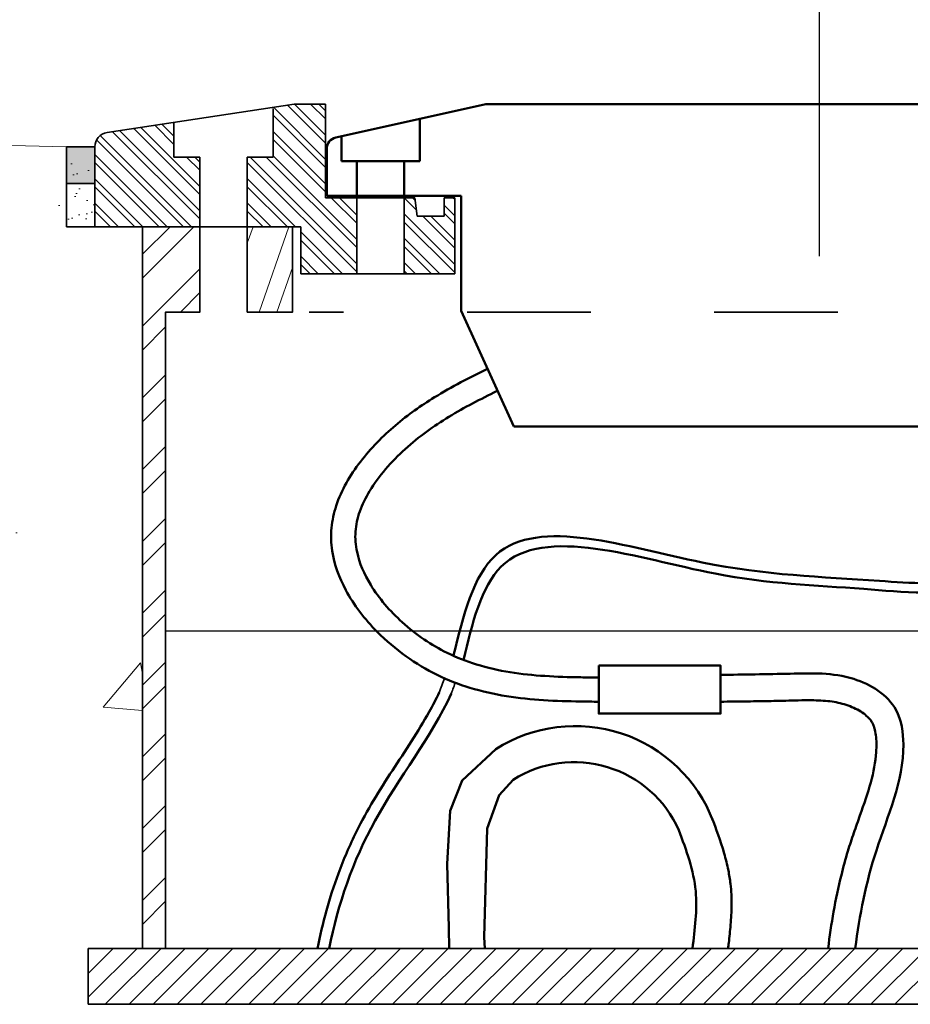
# Model space of a CAD drawing. Header units: inches. Extents: x 0 to 8.5, y 0 to 11.
# Tile 6 of 11: x 2.6 to 3.3, y 6.9 to 7.7. Entities that reach past the tile are written whole.
import ezdxf

# ---------------------------------------------------------------- set-up
doc = ezdxf.new("R2010")
doc.units = ezdxf.units.IN
doc.header["$LTSCALE"] = 0.5
doc.header["$MEASUREMENT"] = 0
doc.linetypes.add('CENTER2', pattern=[1.125, 0.75, -0.125, 0.125, -0.125])
doc.linetypes.add('HIDDEN2', pattern=[0.1875, 0.125, -0.0625])
for name, color, linetype, lineweight in [('C-PVMT-CONC', 8, 'CONTINUOUS', 18), ('E-AFLD-CIRC-SERS', 203, 'CONTINUOUS', 50), ('E-AFLD-DETL-GRPH', 7, 'CONTINUOUS', 35), ('E-AFLD-LITE-THRS', 203, 'CONTINUOUS', 50), ('E-DETL', 3, 'CONTINUOUS', 35), ('E-GRND-EQUI', 83, 'CONTINUOUS', 50), ('G-ANNO-PATT', 8, 'CONTINUOUS', 18), ('S-FABR-PL~~', 142, 'CONTINUOUS', 35)]:
    doc.layers.add(name, color=color, linetype=linetype, lineweight=lineweight)
doc.layers.add('G-ANNO-DIMS', color=7, linetype='CONTINUOUS')
doc.layers.add('G-ANNO-TEXT', color=7, linetype='CONTINUOUS')
pattern_1 = [(135, (5372.356564, 1971.787543), (0.009845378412, 0.009845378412), []), (135, (5372.35, 1971.787543), (0.009845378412, 0.009845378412), [])]

msp = doc.modelspace()

# ---------------------------------------------------------------- hatches: boundary and pattern name
at = {"layer": 'G-ANNO-PATT'}
h = msp.add_hatch(dxfattribs=at)
h.set_pattern_fill('ANSI32', color=256, scale=0.033754, angle=-25.64782, style=0)
h.set_pattern_definition(pattern_1)
h.paths.add_polyline_path([(2.76405, 7.61452), (2.78503, 7.61452), (2.78503, 7.65377), (2.80201, 7.65738), (2.82732, 7.65738), (2.82732, 7.58162), (2.85272, 7.58162), (2.85272, 7.52007), (2.80727, 7.52007), (2.80727, 7.55807), (2.76405, 7.55807)])
h = msp.add_hatch(dxfattribs=at)
h.set_pattern_fill('AR-CONC', color=256, scale=0.0625)
h.paths.add_polyline_path([(2.5963, 5.90379), (2.58345, 5.89821), (2.38611, 5.89821), (2.38611, 5.92357), (2.562, 5.92357), (2.58747, 5.91182), (2.56537, 5.91343)])
h.paths.add_polyline_path([(2.36075, 6.80807), (2.38611, 6.80807), (2.38611, 5.92357), (2.36075, 5.92357)])
h.paths.add_polyline_path([(2.36075, 6.83344), (2.36075, 6.80807), (2.27209, 6.80807), (2.27209, 6.83344)])
h.paths.add_polyline_path([(2.57418, 6.81366), (2.56133, 6.80807), (2.38611, 6.80807), (2.38611, 6.83344), (2.53987, 6.83344), (2.56534, 6.82169), (2.54325, 6.82329)])
h.paths.add_polyline_path([(2.38611, 6.83344), (2.36075, 6.83344), (2.36075, 7.42701), (2.38611, 7.42701)])
h.paths.add_polyline_path([(2.61781, 7.62279), (1.70761, 7.64534), (1.70351, 7.63772), (1.69945, 7.63002), (1.69544, 7.62223), (1.69149, 7.61432), (1.68762, 7.60626), (1.68383, 7.59804), (1.68013, 7.58964), (1.67655, 7.58102), (1.67308, 7.57218), (1.66975, 7.56308), (1.66655, 7.55371), (1.66354, 7.54408), (1.6608, 7.53427), (1.65845, 7.52438), (1.65658, 7.5145), (1.6553, 7.50474), (1.65472, 7.4952), (1.65494, 7.48596), (1.65607, 7.47713), (1.65821, 7.46881), (1.66148, 7.46109), (1.66596, 7.45407), (1.67174, 7.44782), (1.67863, 7.44224), (1.6863, 7.43713), (1.69443, 7.43228), (1.70271, 7.4275), (1.71082, 7.42259), (1.71844, 7.41736), (1.72525, 7.4116), (1.73092, 7.40511), (1.73517, 7.39772), (1.73798, 7.38946), (1.73955, 7.38056), (1.7401, 7.37123), (1.73983, 7.36169), (1.73896, 7.35215), (1.73766, 7.34281), (1.73602, 7.33369), (1.73408, 7.32476), (1.73188, 7.31598), (1.72945, 7.30734), (1.72684, 7.29881), (1.72409, 7.29036), (1.72124, 7.28196), (1.71832, 7.27359), (1.71538, 7.26521), (1.71244, 7.25683), (1.70951, 7.24842), (1.7066, 7.23998), (1.70372, 7.23151), (1.70087, 7.223), (1.69808, 7.21444), (1.69535, 7.20582), (1.69269, 7.19714), (1.69011, 7.1884), (1.68762, 7.17958), (1.68524, 7.17067), (1.68297, 7.16168), (1.68084, 7.15262), (1.67891, 7.1435), (1.67721, 7.13435), (1.67578, 7.12519), (1.67468, 7.11603), (1.67394, 7.10691), (1.6736, 7.09784), (1.67371, 7.08884), (1.67432, 7.07993), (1.67546, 7.07114), (1.67717, 7.06249), (1.67951, 7.05399), (1.68243, 7.04564), (1.68586, 7.03743), (1.68971, 7.02933), (1.6939, 7.02131), (1.69834, 7.01337), (1.70296, 7.00547), (1.70766, 6.9976), (1.71237, 6.98973), (1.717, 6.98185), (1.72146, 6.97393), (1.72568, 6.96596), (1.72957, 6.9579), (1.73314, 6.94977), (1.73638, 6.94156), (1.73931, 6.93327), (1.74193, 6.92491), (1.74427, 6.91648), (1.74632, 6.90799), (1.7481, 6.89943), (1.74961, 6.89081), (1.75088, 6.88212), (1.7519, 6.87339), (1.75269, 6.86459), (1.75326, 6.85575), (1.75361, 6.84685), (1.75377, 6.83791), (1.75373, 6.82893), (1.75351, 6.8199), (1.75312, 6.81083), (1.75257, 6.80173), (1.75187, 6.79259), (1.75102, 6.78342), (1.75005, 6.77423), (1.74895, 6.765), (1.74774, 6.75575), (1.74644, 6.74648), (1.74504, 6.7372), (1.74356, 6.72789), (1.74201, 6.71857), (1.7404, 6.70924), (1.73874, 6.6999), (1.73703, 6.69056), (1.7353, 6.68121), (1.73355, 6.67186), (1.73179, 6.66252), (1.73003, 6.65317), (1.72828, 6.64384), (1.72655, 6.63451), (1.72485, 6.6252), (1.72319, 6.61589), (1.72158, 6.60661), (1.72003, 6.59735), (1.71855, 6.5881), (1.71715, 6.57888), (1.71584, 6.56969), (1.71464, 6.56053), (1.71354, 6.5514), (1.71257, 6.54231), (1.71173, 6.53325), (1.71102, 6.52423), (1.71047, 6.51526), (1.71009, 6.50633), (1.70987, 6.49744), (1.70983, 6.48861), (1.70998, 6.47982), (1.7103, 6.47108), (1.7108, 6.46238), (1.71146, 6.45371), (1.7123, 6.44507), (1.71329, 6.43646), (1.71444, 6.42788), (1.71575, 6.41931), (1.7172, 6.41075), (1.7188, 6.40221), (1.72055, 6.39368), (1.72243, 6.38514), (1.72444, 6.37661), (1.72659, 6.36807), (1.72886, 6.35951), (1.73126, 6.35095), (1.73377, 6.34236), (1.7364, 6.33376), (1.73914, 6.32513), (1.74198, 6.31646), (1.74493, 6.30776), (1.74798, 6.29903), (1.75112, 6.29025), (1.75435, 6.28142), (1.75767, 6.27254), (1.76108, 6.26361), (1.76456, 6.25462), (1.76812, 6.24556), (1.77175, 6.23644), (1.77544, 6.22724), (1.7792, 6.21797), (1.78302, 6.20862), (1.78688, 6.19919), (1.79075, 6.1897), (1.79461, 6.18016), (1.79841, 6.17058), (1.80214, 6.16098), (1.80576, 6.15137), (1.80924, 6.14175), (1.81255, 6.13215), (1.81566, 6.12257), (1.81854, 6.11303), (1.82116, 6.10354), (1.82349, 6.09411), (1.8255, 6.08476), (1.82715, 6.0755), (1.82843, 6.06634), (1.8293, 6.05729), (1.82972, 6.04837), (1.82967, 6.03958), (1.82913, 6.03095), (1.82804, 6.02249), (1.8264, 6.01419), (1.82416, 6.00609), (1.8213, 5.99819), (1.81779, 5.99051), (1.8136, 5.98305), (1.80869, 5.97583), (1.80305, 5.96886), (1.79676, 5.96212), (1.78991, 5.95558), (1.7826, 5.94923), (1.77492, 5.94303), (1.76697, 5.93697), (1.75884, 5.93102), (1.75062, 5.92515), (1.74243, 5.91934), (1.73434, 5.91358), (1.72645, 5.90782), (1.71887, 5.90206), (1.71168, 5.89626), (1.70498, 5.8904), (1.69887, 5.88446), (1.69344, 5.87841), (1.68879, 5.87223), (1.68501, 5.86589), (1.6822, 5.85938), (1.68044, 5.85266), (1.67972, 5.84575), (1.67997, 5.83865), (1.68114, 5.83137), (1.68316, 5.82393), (1.68597, 5.81633), (1.68951, 5.8086), (1.69373, 5.80074), (1.69855, 5.79276), (1.70392, 5.78467), (1.70978, 5.77649), (1.71607, 5.76823), (1.72272, 5.7599), (1.72967, 5.75151), (1.73688, 5.74307), (1.74426, 5.7346), (1.75176, 5.7261), (1.75933, 5.7176), (1.76142, 5.71432), (1.76351, 5.71103), (1.76559, 5.70773), (1.76765, 5.7044), (1.76969, 5.70105), (1.77169, 5.69767), (1.77367, 5.69424), (1.7756, 5.69076), (1.77748, 5.68723), (1.77932, 5.68363), (1.78109, 5.67997), (1.78281, 5.67622), (1.78445, 5.6724), (1.78601, 5.66848), (1.7875, 5.66446), (1.78888, 5.66036), (1.79012, 5.6562), (1.79118, 5.652), (1.79203, 5.6478), (1.79262, 5.64362), (1.79292, 5.63949), (1.79289, 5.63544), (1.7925, 5.6315), (1.7917, 5.62769), (1.79045, 5.62404), (1.78873, 5.62057), (1.78651, 5.61732), (1.78385, 5.61425), (1.78082, 5.61134), (1.77749, 5.60857), (1.77394, 5.60591), (1.77023, 5.60334), (1.76643, 5.60083), (1.76261, 5.59836), (1.75885, 5.5959), (1.7552, 5.59343), (1.75176, 5.59092), (1.74857, 5.58835), (1.74572, 5.5857), (1.74328, 5.58293), (1.74131, 5.58003), (1.73988, 5.57696), (1.73907, 5.57371), (1.73892, 5.57025), (1.73936, 5.5666), (1.74023, 5.5628), (1.74138, 5.55887), (1.74268, 5.55486), (1.74399, 5.55078), (1.74514, 5.54668), (1.74601, 5.54259), (1.74644, 5.53854), (1.7463, 5.53456), (1.74554, 5.53068), (1.74426, 5.52686), (1.74258, 5.52312), (1.74061, 5.51943), (1.73847, 5.51579), (1.73628, 5.51217), (1.73414, 5.50858), (1.73217, 5.50499), (1.73049, 5.5014), (1.72921, 5.49779), (1.72845, 5.49415), (1.7283, 5.49048), (1.72873, 5.48677), (1.72966, 5.48303), (1.73101, 5.47926), (1.73268, 5.47547), (1.73461, 5.47166), (1.7367, 5.46784), (1.73888, 5.46402), (2.58448, 5.46402), (2.58448, 5.48183), (2.67922, 5.48183), (2.67922, 6.20566), (2.61175, 6.20566), (2.61175, 6.47553), (2.67922, 6.47553), (2.67922, 6.92869), (2.63537, 6.92869), (2.63537, 6.97388), (2.67922, 6.97388), (2.67922, 7.55807), (2.61781, 7.55807)])
h = msp.add_hatch(dxfattribs=at)
h.set_pattern_fill('ANSI32', color=256, scale=0.033754, angle=-25.64782, style=0)
h.set_pattern_definition([(135, (2.747679, 7.568644), (0.0098454, 0.0098454), []), (135, (2.741115, 7.568644), (0.0098454, 0.0098454), [])])
edge = h.paths.add_edge_path()
edge.add_ellipse((2.65232, 7.62279), major_axis=(-0.00829, 0.00829), ratio=1, start_angle=-36.36749, end_angle=45, ccw=False)
edge.add_line((2.65056, 7.63438), (2.70467, 7.6426))
edge.add_line((2.70467, 7.6426), (2.70467, 7.61452))
edge.add_line((2.70467, 7.61452), (2.72565, 7.61452))
edge.add_line((2.72565, 7.61452), (2.72565, 7.55807))
edge.add_line((2.72565, 7.55807), (2.68056, 7.55807))
edge.add_line((2.68056, 7.55807), (2.64059, 7.55807))
edge.add_line((2.64059, 7.55807), (2.64059, 7.62279))
msp.add_hatch(color=256, dxfattribs=at).paths.add_polyline_path([(2.61781, 7.62279), (2.64059, 7.62279), (2.64059, 7.59309), (2.61781, 7.59309)])
h = msp.add_hatch(dxfattribs=at)
h.set_pattern_fill('AR-SAND', color=256, scale=0.011249, angle=-0.00004, style=0)
h.set_pattern_definition([(116.852, (2.79808, 7.282797), (0.0110221, 0.021155), [0, -0.01880765, 0, -0.0210349, 0, -0.0201069]), (146.852, (2.79808, 7.282797), (-0.004626, 0.0409575), [0, -0.0101462, 0, -0.0169516, 0, -0.0064961]), (186.852, (2.8118, 7.27621), (-0.0347058, 0.0167415), [0, -0.0061867, 0, -0.0222722, 0, -0.0290776]), (196.852, (2.8118, 7.27621), (-0.0288307, 0.0258898), [0, -0.0030934, 0, -0.0146007, 0, -0.0167042])])
h.paths.add_polyline_path([(2.64059, 7.55807), (2.61781, 7.55807), (2.61781, 7.6108), (2.64059, 7.6108)])
h = msp.add_hatch(dxfattribs=at)
h.set_pattern_fill('ANSI32', color=256, scale=0.033754, angle=-25.64782, style=0)
h.set_pattern_definition(pattern_1)
h.paths.add_polyline_path([(2.89111, 7.58162), (2.89966, 7.58162), (2.9015, 7.56658), (2.92337, 7.56658), (2.92337, 7.58162), (2.93192, 7.58162), (2.93192, 7.52007), (2.89111, 7.52007)])
h = msp.add_hatch(dxfattribs=at)
h.set_pattern_fill('ANSI32', color=256, scale=0.109583, angle=-25.64782, style=0)
h.set_pattern_definition([(45, (-23852.041355, 8675.030112), (-0.029057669, 0.029057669), []), (45, (-23852.021983, 8675.030112), (-0.029057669, 0.029057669), [])])
h.paths.add_polyline_path([(2.67922, 6.97388), (2.69787, 6.97388), (2.69788, 7.48901), (2.72565, 7.48901), (2.72565, 7.55807), (2.67922, 7.55807)])
h.paths.add_polyline_path([(2.69787, 6.92869), (2.67922, 6.92869), (2.67922, 5.48183), (2.58448, 5.48183), (2.58448, 5.46402), (2.69783, 5.46402)])
h = msp.add_hatch(dxfattribs=at)
h.set_pattern_fill('ANSI32', color=256, scale=0.109557, angle=-0.00004, style=0)
h.set_pattern_definition([(70.64777778, (-23857.764715, 8674.53967), (-0.038762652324, 0.01361416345), []), (70.64777778, (-23857.747256, 8674.54805), (-0.038762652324, 0.01361416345), [])])
h.paths.add_polyline_path([(2.76405, 7.55807), (2.80075, 7.55807), (2.80075, 7.48901), (2.76405, 7.48901)])
h = msp.add_hatch(dxfattribs=at)
h.set_pattern_fill('ANSI31', color=256, scale=0.109557, angle=-0.00004, style=0)
h.set_pattern_definition([(44.99996, (-0.795786, 2.418638), (-0.009683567, 0.00968358), [])])
h.paths.add_polyline_path([(3.81901, 6.92869), (2.63537, 6.92869), (2.63537, 6.97388), (3.81901, 6.97388)])

# ---------------------------------------------------------------- linework, layer by layer
at = {"layer": 'C-PVMT-CONC'}
msp.add_line((2.61781, 7.62279), (1.70761, 7.64534), dxfattribs=at)
at = {"layer": 'E-AFLD-CIRC-SERS'}
msp.add_lwpolyline([(3.04846, 7.20284), (3.14711, 7.20284), (3.14711, 7.16398), (3.04846, 7.16398)], close=True, dxfattribs=at)
for points in [[(2.96522, 7.13524), (2.93783, 7.10999), (2.92824, 7.08542), (2.92584, 7.04227), (2.92704, 6.99072), (2.92754, 6.97388)], [(2.97915, 7.1105), (2.96782, 7.09801), (2.95823, 7.07104), (2.95583, 6.98293), (2.95639, 6.97388)]]:
    msp.add_lwpolyline(points, dxfattribs=at)
msp.add_lwpolyline([(2.97915, 7.1105, -0.456625), (3.11331, 7.06973)], format="xyb", dxfattribs=at)
msp.add_arc((3.02946, 7.03448), 0.1195, 20.87929, 122.52274, dxfattribs=at)
for points, knots in [([(3.04836, 7.17361, 9811.30861), (3.04346, 7.17366, 9811.30861), (3.03854, 7.17372, 9811.30861), (3.02375, 7.17396, 9811.30861), (3.01382, 7.17424, 9811.30861), (2.98394, 7.17617, 9811.30861), (2.96387, 7.17891, 9811.30861), (2.93526, 7.18769, 9811.30861), (2.92648, 7.19108, 9811.30861), (2.90917, 7.1995, 9811.30861), (2.90062, 7.20459, 9811.30861), (2.88423, 7.21634, 9811.30861), (2.87639, 7.22298, 9811.30861), (2.85911, 7.24043, 9811.30861), (2.85031, 7.25182, 9811.30861), (2.83831, 7.27415, 9811.30861), (2.83441, 7.28485, 9811.30861), (2.83184, 7.30195, 9811.30861), (2.83161, 7.30814, 9811.30861), (2.83276, 7.32041, 9811.30861), (2.83409, 7.32642, 9811.30861), (2.84021, 7.34503, 9811.30861), (2.8472, 7.35697, 9811.30861), (2.864, 7.37883, 9811.30861), (2.87382, 7.38873, 9811.30861), (2.89413, 7.40597, 9811.30861), (2.90471, 7.41338, 9811.30861), (2.9296, 7.4287, 9811.30861), (2.94403, 7.43608, 9811.30861), (2.95838, 7.44314, 9811.30861)], [0, 0, 0, 0, 1.407202, 1.407202, 4.221605, 4.221605, 9.850412, 9.850412, 12.375071, 12.375071, 14.895662, 14.895662, 17.416252, 17.416252, 20.964664, 20.964664, 23.901104, 23.901104, 25.512925, 25.512925, 27.124746, 27.124746, 30.648267, 30.648267, 34.171789, 34.171789, 37.69531, 37.69531, 42.306064, 42.306064, 42.306064, 42.306064]), ([(3.04856, 7.1932, 9811.30861), (3.04365, 7.19325, 9811.30861), (3.03875, 7.19331, 9811.30861), (3.02412, 7.19355, 9811.30861), (3.01447, 7.19383, 9811.30861), (2.98587, 7.19569, 9811.30861), (2.9673, 7.1983, 9811.30861), (2.94142, 7.20632, 9811.30861), (2.93352, 7.20939, 9811.30861), (2.91946, 7.21632, 9811.30861), (2.91322, 7.21995, 9811.30861), (2.901, 7.22826, 9811.30861), (2.89507, 7.23291, 9811.30861), (2.87941, 7.24705, 9811.30861), (2.87055, 7.25739, 9811.30861), (2.85859, 7.27694, 9811.30861), (2.85475, 7.28598, 9811.30861), (2.85165, 7.3004, 9811.30861), (2.85121, 7.30588, 9811.30861), (2.85198, 7.31668, 9811.30861), (2.85319, 7.32216, 9811.30861), (2.8571, 7.3332, 9811.30861), (2.85979, 7.33874, 9811.30861), (2.8704, 7.35638, 9811.30861), (2.8807, 7.3681, 9811.30861), (2.90296, 7.38827, 9811.30861), (2.91484, 7.3967, 9811.30861), (2.93978, 7.41186, 9811.30861), (2.95284, 7.41857, 9811.30861), (2.96628, 7.4252, 9811.30861), (2.96639, 7.42525, 9811.30861), (2.9665, 7.4253, 9811.30861)], [0, 0, 0, 0, 1.413337, 1.413337, 4.240011, 4.240011, 9.893359, 9.893359, 12.443133, 12.443133, 14.522773, 14.522773, 16.602412, 16.602412, 20.365909, 20.365909, 23.440309, 23.440309, 25.372684, 25.372684, 27.305058, 27.305058, 29.237433, 29.237433, 33.553895, 33.553895, 37.870358, 37.870358, 42.212687, 42.212687, 42.247623, 42.247623, 42.247623, 42.247623]), ([(3.25614, 6.97388, 9811.30861), (3.25949, 7.00078, 9811.30861), (3.27053, 7.05612, 9811.30861), (3.29928, 7.11778, 9811.30861), (3.29158, 7.1735, 9811.30861), (3.2522, 7.1979, 9811.30861), (3.20179, 7.19607, 9811.30861), (3.16585, 7.1956, 9811.30861), (3.14711, 7.1954, 9811.30861)], [114.608361, 114.608361, 114.608361, 114.608361, 122.432194, 130.928355, 133.660951, 137.745098, 142.701217, 148.10435, 148.10435, 148.10435, 148.10435]), ([(3.2342, 6.97388, 9811.30861), (3.23658, 6.99375, 9811.30861), (3.23997, 7.0136, 9811.30861), (3.24647, 7.03976, 9811.30861), (3.24823, 7.04618, 9811.30861), (3.25166, 7.05757, 9811.30861), (3.2533, 7.06257, 9811.30861), (3.25663, 7.07227, 9811.30861), (3.25832, 7.077, 9811.30861), (3.26324, 7.09088, 9811.30861), (3.2663, 7.09973, 9811.30861), (3.27096, 7.11677, 9811.30861), (3.27255, 7.12493, 9811.30861), (3.27322, 7.13526, 9811.30861), (3.27329, 7.13761, 9811.30861), (3.27321, 7.14223, 9811.30861), (3.27308, 7.14443, 9811.30861), (3.27258, 7.14852, 9811.30861), (3.27221, 7.15039, 9811.30861), (3.27142, 7.15322, 9811.30861), (3.27104, 7.1543, 9811.30861), (3.27025, 7.15606, 9811.30861), (3.26988, 7.15674, 9811.30861), (3.26892, 7.15822, 9811.30861), (3.26835, 7.15899, 9811.30861), (3.2657, 7.16202, 9811.30861), (3.26278, 7.1644, 9811.30861), (3.25565, 7.16857, 9811.30861), (3.25148, 7.17033, 9811.30861), (3.24302, 7.17284, 9811.30861), (3.23859, 7.17366, 9811.30861), (3.22907, 7.17465, 9811.30861), (3.22399, 7.17482, 9811.30861), (3.21488, 7.17481, 9811.30861), (3.21101, 7.17473, 9811.30861), (3.20388, 7.17454, 9811.30861), (3.20067, 7.17446, 9811.30861), (3.19432, 7.17432, 9811.30861), (3.19114, 7.17425, 9811.30861), (3.18163, 7.17407, 9811.30861), (3.17531, 7.17397, 9811.30861), (3.16168, 7.17378, 9811.30861), (3.15439, 7.17369, 9811.30861), (3.14711, 7.17361, 9811.30861)], [114.357787, 114.357787, 114.357787, 114.357787, 119.919406, 119.919406, 121.732511, 121.732511, 123.146078, 123.146078, 124.559644, 124.559644, 127.386778, 127.386778, 130.213912, 130.213912, 131.045257, 131.045257, 131.876603, 131.876603, 132.720627, 132.720627, 133.358511, 133.358511, 133.937599, 133.937599, 134.516688, 134.516688, 136.199488, 136.199488, 137.882287, 137.882287, 139.565087, 139.565087, 141.247886, 141.247886, 142.409075, 142.409075, 143.314624, 143.314624, 144.220173, 144.220173, 146.03127, 146.03127, 148.126959, 148.126959, 148.126959, 148.126959]), ([(3.14014, 7.0797, 19622.61721), (3.14345, 7.07079, 19622.61721), (3.14704, 7.06123, 19622.61721), (3.15129, 7.0464, 19622.61721), (3.15245, 7.04181, 19622.61721), (3.15411, 7.03355, 19622.61721), (3.1547, 7.02997, 19622.61721), (3.15548, 7.02339, 19622.61721), (3.15573, 7.02043, 19622.61721), (3.15602, 7.01467, 19622.61721), (3.15606, 7.01184, 19622.61721), (3.15599, 7.00354, 19622.61721), (3.15567, 6.99823, 19622.61721), (3.1548, 6.98805, 19622.61721), (3.15426, 6.98317, 19622.61721), (3.15357, 6.97694, 19622.61721), (3.15339, 6.9754, 19622.61721), (3.15323, 6.97388, 19622.61721)], [0, 0, 0, 0, 0.0531937, 0.0531937, 0.0758626, 0.0758626, 0.0924729, 0.0924729, 0.1055705, 0.1055705, 0.118668, 0.118668, 0.1448632, 0.1448632, 0.1711854, 0.1711854, 0.1800611, 0.1800611, 0.1800611, 0.1800611]), ([(3.11331, 7.06973, 19622.61721), (3.11938, 7.05339, 19622.61721), (3.13095, 7.02227, 19622.61721), (3.12607, 6.98946, 19622.61721), (3.12444, 6.97388, 19622.61721)], [0, 0, 0, 0, 0.0975871, 0.1859361, 0.1859361, 0.1859361, 0.1859361])]:
    msp.add_open_spline(points, degree=3, knots=knots, dxfattribs=at)
at = {"layer": 'E-AFLD-DETL-GRPH'}
for p, q in [((2.64059, 7.62279), (2.61781, 7.62279)), ((2.61781, 7.62279), (2.61781, 7.59309))]:
    msp.add_line(p, q, dxfattribs=at)
at = {"layer": 'E-AFLD-LITE-THRS'}
for p, q in [((2.83566, 7.63026), (2.95714, 7.65738)), ((3.49724, 7.65738), (2.95714, 7.65738)), ((2.90362, 7.61111), (2.90362, 7.64543)), ((2.84021, 7.61111), (2.84021, 7.63128)), ((2.82836, 7.58306), (2.82836, 7.62115)), ((2.90362, 7.61111), (2.84021, 7.61111)), ((2.85272, 7.61111), (2.85272, 7.58306)), ((2.89111, 7.61111), (2.89111, 7.58306)), ((2.82836, 7.58306), (2.93704, 7.58306)), ((2.93704, 7.49002), (2.93704, 7.58306)), ((2.97969, 7.39631), (2.93704, 7.49002)), ((2.97969, 7.39631), (3.47469, 7.39631))]:
    msp.add_line(p, q, dxfattribs=at)
msp.add_arc((2.8377, 7.62115), 0.00933, 102.58257, 180.00004, dxfattribs=at)
at = {"layer": 'E-DETL', "linetype": 'Continuous'}
msp.add_line((2.72565, 7.55807), (2.72565, 7.48901), dxfattribs=at)
for points in [[(2.91938, 7.18111, 9811.30861), (2.92077, 7.18495, 9811.30861), (2.92216, 7.18879, 9811.30861), (2.92357, 7.19262, 9811.30861)], [(2.92912, 7.1801, 9811.30861), (2.92976, 7.18187, 9811.30861), (2.93101, 7.18534, 9811.30861), (2.93236, 7.18901, 9811.30861)]]:
    msp.add_open_spline(points, degree=3, dxfattribs=at)
at = {"layer": 'E-GRND-EQUI', "linetype": 'Continuous'}
for points in [[(2.93102, 7.21119, 19622.61721), (2.96519, 7.29237, 19622.61721), (3.13221, 7.28635, 19622.61721), (3.27566, 7.27148, 19622.61721), (3.35251, 7.27501, 19622.61721), (3.39189, 7.3008, 19622.61721), (3.40468, 7.3578, 19622.61721)], [(2.93901, 7.2072, 19622.61721), (2.96963, 7.28305, 19622.61721), (3.14272, 7.27729, 19622.61721), (3.263, 7.26487, 19622.61721), (3.35931, 7.26975, 19622.61721), (3.39614, 7.29503, 19622.61721), (3.41168, 7.35847, 19622.61721)]]:
    msp.add_spline(points, degree=3, dxfattribs=at)
for points, knots in [([(2.82083, 6.97388, 9811.30861), (2.82491, 6.99447, 9811.30861), (2.83043, 7.01472, 9811.30861), (2.84202, 7.04603, 9811.30861), (2.8469, 7.0574, 9811.30861), (2.85666, 7.07707, 9811.30861), (2.86129, 7.08546, 9811.30861), (2.87112, 7.10189, 9811.30861), (2.87629, 7.10996, 9811.30861), (2.89187, 7.13394, 9811.30861), (2.90236, 7.14962, 9811.30861), (2.91413, 7.17063, 9811.30861), (2.91687, 7.17586, 9811.30861), (2.91938, 7.18111, 9811.30861)], [89.369926, 89.369926, 89.369926, 89.369926, 95.417605, 95.417605, 98.936457, 98.936457, 101.60449, 101.60449, 104.272523, 104.272523, 109.60859, 109.60859, 111.372007, 111.372007, 111.372007, 111.372007]), ([(2.83026, 6.97388, 9811.30861), (2.83753, 7.00983, 9811.30861), (2.86173, 7.08099, 9811.30861), (2.91287, 7.14479, 9811.30861), (2.92912, 7.1801, 9811.30861)], [89.549796, 89.549796, 89.549796, 89.549796, 100.346557, 111.691037, 111.691037, 111.691037, 111.691037])]:
    msp.add_open_spline(points, degree=3, knots=knots, dxfattribs=at)
at = {"layer": 'G-ANNO-DIMS', "linetype": 'CENTER2'}
msp.add_line((3.22719, 7.53418), (3.22719, 9.11077), dxfattribs=at)
at = {"layer": 'G-ANNO-TEXT'}
msp.add_line((3.75516, 7.23065), (2.69787, 7.23068), dxfattribs=at)
at = {"layer": 'S-FABR-PL~~'}
for p, q in [((2.80201, 7.65738), (2.65056, 7.63438)), ((2.78503, 7.65377), (2.78503, 7.61452)), ((2.82732, 7.65738), (2.80201, 7.65738)), ((2.82732, 7.58162), (2.82732, 7.65738)), ((2.70467, 7.61452), (2.70467, 7.6426)), ((2.64059, 7.62279), (2.64059, 7.55807)), ((2.64059, 7.59309), (2.64059, 7.62279)), ((2.72565, 7.61452), (2.70467, 7.61452)), ((2.72565, 7.61452), (2.72565, 7.55807)), ((2.76405, 7.61452), (2.76405, 7.55807)), ((2.78503, 7.61452), (2.76405, 7.61452)), ((2.61781, 7.55807), (2.61781, 7.59309)), ((2.89966, 7.58162), (2.82732, 7.58162)), ((2.85272, 7.58306), (2.85272, 7.52007)), ((2.89111, 7.58162), (2.89111, 7.52007)), ((2.9015, 7.56658), (2.89966, 7.58162)), ((2.92337, 7.56658), (2.92337, 7.58162)), ((2.93192, 7.58162), (2.92337, 7.58162)), ((2.93192, 7.58162), (2.93192, 7.52007)), ((2.92337, 7.56658), (2.9015, 7.56658)), ((2.61781, 7.55807), (2.80727, 7.55807)), ((2.80727, 7.55807), (2.80727, 7.52007)), ((2.80727, 7.52007), (2.93192, 7.52007)), ((2.63537, 6.92869), (2.63537, 6.97388)), ((2.63537, 6.97388), (3.81901, 6.97388)), ((3.81901, 6.92869), (2.63537, 6.92869))]:
    msp.add_line(p, q, dxfattribs=at)
at = {"layer": 'S-FABR-PL~~', "linetype": 'HIDDEN2'}
msp.add_line((3.64203, 7.48901), (2.81411, 7.48901), dxfattribs=at)
at = {"layer": 'S-FABR-PL~~'}
for points in [[(2.64059, 7.62279), (2.64059, 7.59309), (2.61781, 7.59309), (2.61781, 7.62279), (2.64059, 7.62279)], [(2.69787, 6.97388), (2.69788, 7.48901), (2.72565, 7.48901), (2.72565, 7.55807), (2.67922, 7.55807), (2.67922, 6.97388)]]:
    msp.add_lwpolyline(points, dxfattribs=at)
msp.add_lwpolyline([(2.76405, 7.48901), (2.80075, 7.48901), (2.80075, 7.55807), (2.76405, 7.55807)], close=True, dxfattribs=at)
at = {"layer": 'S-FABR-PL~~', "extrusion": (0, 0, -1)}
msp.add_ellipse((2.65232, 7.62279), major_axis=(0.00829, 0.00829), ratio=1, start_param=3.926991, end_param=5.347121, dxfattribs=at)

doc.saveas('drawing.dxf')
